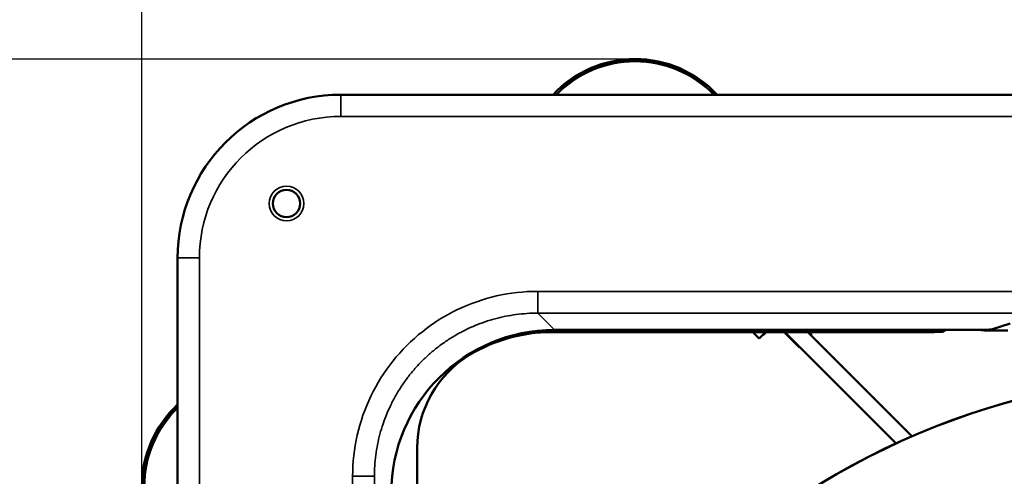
# Model space of a CAD drawing. Header units: millimetres. Extents: x 50 to 3176, y 50 to 2109.
# Tile 188 of 256: x 983 to 1074, y 1137 to 1179. Entities that reach past the tile are written whole.
import ezdxf

# ---------------------------------------------------------------- set-up
doc = ezdxf.new("R2010")
doc.units = ezdxf.units.MM
doc.header["$LTSCALE"] = 10
for name, color, linetype, lineweight in [('Dimension (ISO)', 7, 'Continuous', 25), ('Visible (ISO)', 7, 'Continuous', 50), ('Visible Narrow (ISO)', 7, 'Continuous', 35)]:
    doc.layers.add(name, color=color, linetype=linetype, lineweight=lineweight)
doc.styles.add('Note Text (ANSI)', font='tahoma.ttf')
doc.dimstyles.new('Default (ISO)', dxfattribs={"dimscale": 10, "dimtxt": 1, "dimasz": 2.5, "dimexe": 3.175, "dimexo": 0, "dimgap": 0.762, "dimtad": 1, "dimrnd": 1e-08, "dimzin": 0, "dimdsep": 46, "dimtxsty": 'Note Text (ANSI)', "dimcen": 0.09, "dimdle": 10, "dimclrd": 1, "dimclre": 1, "dimclrt": 1, "dimazin": 0, "dimtfac": 3.5052, "dimtmove": 0, "dimatfit": 3, "dimfxl": 1, "dimtolj": 1, "dimtzin": 0, "dimlwd": -1, "dimlwe": -1, "dimarcsym": 0})

# ---------------------------------------------------------------- blocks, each defined once
blk = doc.blocks.new('*D6')
at = {"layer": 'Defpoints', "color": 0, "transparency": 16777216}
for p in [(1423.953, 1299.632), (951.953, 1076.772), (1423.953, 1076.772)]:
    blk.add_point(p, dxfattribs=at)
at = {"layer": 'Dimension (ISO)', "color": 1, "transparency": 16777216}
for p, q in [((951.953, 1076.772), (951.953, 1331.382)), ((1423.953, 1076.772), (1423.953, 1331.382)), ((976.953, 1299.632), (1398.953, 1299.632))]:
    blk.add_line(p, q, dxfattribs=at)
for points in [[(976.953, 1303.799), (976.953, 1295.466), (951.953, 1299.632)], [(1398.953, 1303.799), (1398.953, 1295.466), (1423.953, 1299.632)]]:
    blk.add_solid(points, dxfattribs=at)
at = {"layer": 'Dimension (ISO)', "color": 1, "transparency": 16777216, "insert": (1118.269, 1320.335), "char_height": 10, "attachment_point": 1, "style": 'Note Text (ANSI)'}
blk.add_mtext('\\A1;472.00 mm [18.583 in]', dxfattribs=at)
blk = doc.blocks.new('*D7')
at = {"layer": 'Defpoints', "color": 0, "transparency": 16777216}
for p in [(1377.953, 1219.968), (1377.953, 1156.772), (994.677, 1135.772)]:
    blk.add_point(p, dxfattribs=at)
at = {"layer": 'Dimension (ISO)', "color": 1, "transparency": 16777216}
for p, q in [((994.677, 1135.772), (994.677, 1251.718)), ((1377.953, 1156.772), (1377.953, 1251.718)), ((1019.677, 1219.968), (1352.953, 1219.968))]:
    blk.add_line(p, q, dxfattribs=at)
for points in [[(1019.677, 1224.135), (1019.677, 1215.801), (994.677, 1219.968)], [(1352.953, 1224.135), (1352.953, 1215.801), (1377.953, 1219.968)]]:
    blk.add_solid(points, dxfattribs=at)
at = {"layer": 'Dimension (ISO)', "color": 1, "transparency": 16777216, "insert": (1116.822, 1240.67), "char_height": 10, "attachment_point": 1, "style": 'Note Text (ANSI)'}
blk.add_mtext('\\A1;383.28 mm [15.090 in]', dxfattribs=at)
blk = doc.blocks.new('*D8')
at = {"layer": 'Defpoints', "color": 0, "transparency": 16777216}
for p in [(1039.953, 1175.048), (904.983, 981.772), (1012.953, 981.772)]:
    blk.add_point(p, dxfattribs=at)
at = {"layer": 'Dimension (ISO)', "color": 1, "transparency": 16777216}
for p, q in [((1039.953, 1175.048), (873.233, 1175.048)), ((904.983, 1150.048), (904.983, 1006.772)), ((1012.953, 981.772), (873.233, 981.772))]:
    blk.add_line(p, q, dxfattribs=at)
for points in [[(900.816, 1150.048), (909.15, 1150.048), (904.983, 1175.048)], [(900.816, 1006.772), (909.15, 1006.772), (904.983, 981.772)]]:
    blk.add_solid(points, dxfattribs=at)
at = {"layer": 'Dimension (ISO)', "color": 1, "transparency": 16777216, "insert": (884.28, 1013.104), "char_height": 10, "attachment_point": 1, "rotation": 90, "style": 'Note Text (ANSI)'}
blk.add_mtext('\\A1;193.28 mm [7.609 in]', dxfattribs=at)

msp = doc.modelspace()

# ---------------------------------------------------------------- linework, layer by layer
at = {"layer": 'Visible (ISO)'}
for p, q in [((1012.953, 1171.7716), (1362.953, 1171.7716)), ((997.953, 996.7716), (997.953, 1156.7716)), ((1032.2601, 1149.9563), (1066.313, 1149.9563)), ((1032.5576, 1150.1582), (1071.074, 1150.1582)), ((1050.7519, 1149.9563), (1051.3378, 1149.3704)), ((1051.9035, 1149.9361), (1051.3378, 1149.3704)), ((1051.9944, 1149.9563), (1051.7267, 1149.6886)), ((1051.9035, 1149.9361), (1051.9236, 1149.9563)), ((1055.043, 1148.5501), (1053.6369, 1149.9563)), ((1053.7076, 1149.9563), (1063.9344, 1139.7295)), ((1055.8289, 1149.9563), (1065.4005, 1140.3847)), ((1055.8996, 1149.9563), (1056.1744, 1149.6815)), ((1068.3127, 1150.0249), (1068.3794, 1150.1582)), ((1074.1672, 1150.1106), (1072.1528, 1150.1106)), ((1072.6636, 1150.2077), (1074.3975, 1150.7375)), ((1051.6913, 1149.7239), (1051.7267, 1149.6886)), ((1056.1744, 1149.6815), (1056.139, 1149.6461)), ((1055.0784, 1148.5855), (1055.043, 1148.5501)), ((1017.0002, 1142.0487), (1017.0002, 1142.0487)), ((1016.453, 1140.2929), (1016.453, 1140.2929)), ((1019.953, 1139.3206), (1019.953, 1106.0516))]:
    msp.add_line(p, q, dxfattribs=at)
for centre, radius in [((1007.953, 1161.7716), 1.25), ((1092.953, 1076.7716), 69.3237), ((1092.953, 1076.7716), 69.3127)]:
    msp.add_circle(centre, radius, dxfattribs=at)
for centre, radius, start, end in [((1039.953, 1164.7716), 10.2764, 42.935545, 137.064455), ((1012.953, 1156.7716), 15, 90, 180), ((1032.2601, 1135.4566), 14.4997, 90, 120.886341), ((1004.953, 1135.7718), 10.2764, 132.935545, 227.064455)]:
    msp.add_arc(centre, radius, start, end, dxfattribs=at)
for centre, major_axis, ratio, start_param, end_param in [((1032.5754, 1135.1491), (-10.6195, 10.6195), 0.9987828, 5.4983681, 7.0680017), ((1066.313, 1150.0261), (-2, 0), 0.0349208, 1.5707965, 3.1241394), ((1071.074, 1150.2141), (1.6, 0), 0.0349208, 4.712389, 6.1693898), ((1072.153, 1152.6122), (-0.0079, -2.5015), 0.9993914, 6.0834034, 6.2862709), ((1029.9564, 1139.3161), (-7.2839, 6.8602), 0.9993537, 6.0071637, 7.0385137)]:
    msp.add_ellipse(centre, major_axis=major_axis, ratio=ratio, start_param=start_param, end_param=end_param, dxfattribs=at)
at = {"layer": 'Visible Narrow (ISO)'}
for p, q in [((1012.953, 1169.7716), (1012.953, 1171.7716)), ((1362.953, 1169.7716), (1012.953, 1169.7716)), ((997.953, 1156.7716), (999.953, 1156.7716)), ((999.953, 1156.7716), (999.953, 996.7716)), ((1031.0112, 1153.7029), (1153.8947, 1153.7029)), ((1031.0112, 1151.7042), (1031.0112, 1153.7029)), ((1153.8947, 1151.7042), (1031.0112, 1151.7042)), ((1032.5576, 1150.1582), (1031.0112, 1151.7042)), ((1051.8833, 1149.9563), (1051.9035, 1149.9361)), ((1066.313, 1149.9563), (1066.313, 1150.1582)), ((1068.3127, 1150.1582), (1068.3127, 1150.0249)), ((1014.0216, 1016.8298), (1014.0216, 1136.7133)), ((1014.0216, 1136.7133), (1016.0204, 1136.7133)), ((1016.0204, 1136.7133), (1016.0204, 1016.8298))]:
    msp.add_line(p, q, dxfattribs=at)
msp.add_circle((1007.953, 1161.7716), 1.6, dxfattribs=at)
for centre, radius, start, end in [((1039.953, 1164.7716), 10.1282, 43.72055, 136.27945), ((1039.953, 1164.7716), 10.0372, 44.218998, 135.781002), ((1012.953, 1156.7716), 13, 90, 180), ((1092.953, 1076.7716), 69.3115, 90.00103, 269.721855), ((1004.953, 1135.7718), 10.1282, 133.72055, 226.27945), ((1004.953, 1135.7718), 10.0372, 134.218998, 225.781002)]:
    msp.add_arc(centre, radius, start, end, dxfattribs=at)
for points, knots in [([(1014.0216, 1136.7133), (1014.0217, 1138.0018), (1014.3054, 1140.5079), (1015.5708, 1144.1441), (1017.6136, 1147.3948), (1020.3326, 1150.1132), (1023.5832, 1152.155), (1027.2184, 1153.4194), (1029.7234, 1153.7028), (1031.0112, 1153.7029)], [0.00000696, 0.00000696, 0.00000696, 0.00000696, 0.14285714, 0.28571429, 0.42857143, 0.57142857, 0.71428571, 0.85714286, 0.9999931, 0.9999931, 0.9999931, 0.9999931]), ([(1016.0204, 1136.7133), (1016.0203, 1137.0382), (1016.0308, 1137.3632), (1016.0729, 1138.012), (1016.1045, 1138.3357), (1016.189, 1138.9833), (1016.2422, 1139.3072), (1016.369, 1139.948), (1016.4425, 1140.2649), (1016.6111, 1140.8975), (1016.7065, 1141.2133), (1016.9179, 1141.8377), (1017.0338, 1142.1464), (1017.2883, 1142.7612), (1017.4271, 1143.0672), (1017.725, 1143.6691), (1017.8841, 1143.965), (1018.2217, 1144.5455), (1018.4003, 1144.8301), (1018.7762, 1145.3865), (1018.9735, 1145.6584), (1019.3859, 1146.1884), (1019.601, 1146.4464), (1020.0132, 1146.9084), (1020.2079, 1147.1144), (1020.6465, 1147.5531), (1020.8928, 1147.7834), (1021.4005, 1148.2268), (1021.6618, 1148.4399), (1022.1982, 1148.8481), (1022.4733, 1149.0432), (1023.0361, 1149.4142), (1023.3238, 1149.5903), (1023.9103, 1149.9226), (1024.2092, 1150.0788), (1024.7628, 1150.3449), (1025.016, 1150.458), (1025.5699, 1150.6873), (1025.8717, 1150.801), (1026.4822, 1151.0087), (1026.7908, 1151.1027), (1027.4205, 1151.2725), (1027.7417, 1151.3479), (1028.3812, 1151.4759), (1028.6995, 1151.5289), (1029.3493, 1151.6158), (1029.681, 1151.649), (1030.3455, 1151.6932), (1030.6785, 1151.7042), (1031.0112, 1151.7042)], [0, 0, 0, 0, 0.04143576, 0.04143576, 0.08285566, 0.08285566, 0.12464175, 0.12464175, 0.166043, 0.166043, 0.2080215, 0.2080215, 0.25, 0.25, 0.29277631, 0.29277631, 0.33555117, 0.33555117, 0.37832988, 0.37832988, 0.4211078, 0.4211078, 0.46389122, 0.46389122, 0.5, 0.5, 0.54294709, 0.54294709, 0.58588973, 0.58588973, 0.62883033, 0.62883033, 0.67176653, 0.67176653, 0.71470131, 0.71470131, 0.75, 0.75, 0.79104866, 0.79104866, 0.832094, 0.832094, 0.87407045, 0.87407045, 0.91512986, 0.91512986, 0.95756483, 0.95756483, 0.99999979, 0.99999979, 0.99999979, 0.99999979])]:
    msp.add_open_spline(points, degree=3, knots=knots, dxfattribs=at)

# ---------------------------------------------------------------- dimensions: what is measured, and where the dimension line sits
at = {"layer": 'Dimension (ISO)', "color": 1, "true_color": 0xff0000}
for base, p1, p2, angle, text, picture, middle in [((1423.953, 1299.6322), (951.953, 1076.7716), (1423.953, 1076.7716), 180, '<> mm [18.583 in]', '*D6', (1187.953, 1299.6322)), ((1377.953, 1219.9679), (994.6766, 1135.7718), (1377.953, 1156.7716), 180, '<> mm [15.090 in]', '*D7', (1186.3148, 1219.9679)), ((904.9828, 981.7716), (1039.953, 1175.0479), (1012.953, 981.7716), 90, '<> mm [7.609 in]', '*D8', (904.9828, 1078.4097))]:
    dim = msp.add_linear_dim(base=base, p1=p1, p2=p2, angle=angle, text=text, dimstyle='Default (ISO)', override={"dimgap": 0.762, "dimdec": 2, "dimpost": '', "dimtol": 0, "dimlim": 0, "dimtp": 0, "dimtm": 0, "dimtdec": 2, "dimtofl": 0, "dimatfit": 1}, dxfattribs=at)
    dim.commit()
    dim.dimension.update_dxf_attribs({"geometry": picture, "text_midpoint": middle, "dimtype": 160})

doc.saveas('drawing.dxf')
